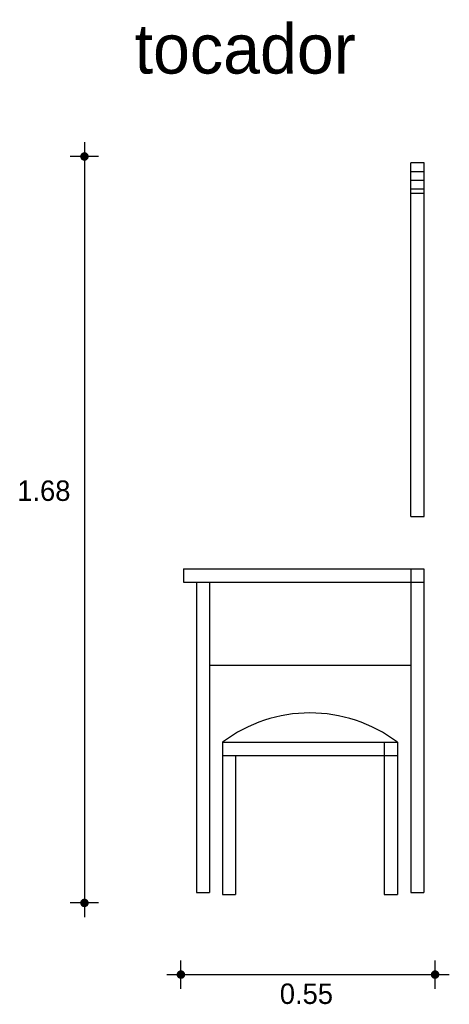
# Model space of a CAD drawing. Extents: x 6.65 to 7.63, y 9.32 to 11.57.
import ezdxf

# ---------------------------------------------------------------- set-up
doc = ezdxf.new("R2010")
doc.units = 0
doc.header["$MEASUREMENT"] = 0
doc.layers.get('0').update_dxf_attribs({"linetype": 'CONTINUOUS'})
for name, color, linetype in [('COTAS', 6, 'CONTINUOUS'), ('DIBUJO', 5, 'CONTINUOUS'), ('TEXTO', 4, 'CONTINUOUS')]:
    doc.layers.add(name, color=color, linetype=linetype)

# ---------------------------------------------------------------- blocks, each defined once
blk = doc.blocks.new('TOCADORC')
at = {"layer": 'DIBUJO'}
for p, q in [((2.4294, -1.4505), (2.4294, -0.6419)), ((2.4594, -0.6419), (2.4294, -0.6419)), ((2.4594, -1.4505), (2.4594, -0.6419)), ((2.4594, -0.6619), (2.4294, -0.6619)), ((2.4594, -0.6819), (2.4294, -0.6819)), ((2.4594, -0.7019), (2.4294, -0.7019)), ((2.4594, -0.7119), (2.4294, -0.7119)), ((2.4294, -1.4505), (2.4594, -1.4505)), ((1.909, -1.5705), (2.459, -1.5705)), ((1.909, -1.5705), (1.909, -1.6005)), ((2.429, -1.5705), (2.429, -2.3105)), ((2.459, -1.5705), (2.459, -2.3105)), ((1.909, -1.6005), (2.459, -1.6005)), ((1.939, -1.6005), (1.939, -2.3105)), ((1.969, -1.6005), (1.969, -2.3105)), ((1.969, -1.7905), (2.429, -1.7905)), ((1.9985, -1.9672), (2.3985, -1.9672)), ((1.9985, -1.9672), (1.9985, -2.3156)), ((2.3685, -1.9672), (2.3685, -2.3156)), ((2.3985, -1.9672), (2.3985, -2.3156)), ((1.9985, -1.9972), (2.3985, -1.9972)), ((2.0285, -1.9972), (2.0285, -2.3156)), ((1.939, -2.3105), (1.969, -2.3105)), ((1.9985, -2.3156), (2.0285, -2.3156)), ((2.3685, -2.3156), (2.3985, -2.3156)), ((2.429, -2.3105), (2.459, -2.3105))]:
    blk.add_line(p, q, dxfattribs=at)
blk.add_arc((2.1985, -2.2314), 0.3314, 52.8761, 127.1239, dxfattribs=at)

msp = doc.modelspace()

# ---------------------------------------------------------------- linework, layer by layer
at = {"layer": 'COTAS'}
for p, q in [((6.7953, 11.2921), (6.7953, 9.5198)), ((6.8278, 11.2596), (6.7629, 11.2596)), ((6.8278, 9.5522), (6.7629, 9.5522)), ((7.0159, 9.3559), (7.0159, 9.4208)), ((7.5973, 9.3559), (7.5973, 9.4208)), ((6.9834, 9.3883), (7.6297, 9.3883))]:
    msp.add_line(p, q, dxfattribs=at)
at = {"layer": 'COTAS', "const_width": 0.00974}
for points in [[(6.7905, 11.2596, 1), (6.8002, 11.2596, 1)], [(6.7905, 9.5522, 1), (6.8002, 9.5522, 1)], [(7.011, 9.3883, 1), (7.0208, 9.3883, 1)], [(7.5924, 9.3883, 1), (7.6021, 9.3883, 1)]]:
    msp.add_lwpolyline(points, format="xyb", close=True, dxfattribs=at)

# ---------------------------------------------------------------- block references
msp.add_blockref('TOCADORC', (5.1125, 11.8868))

# ---------------------------------------------------------------- texts
at = {"layer": 'COTAS'}
for s, p in [('1.68', (6.6416, 10.4718)), ('0.55', (7.2421, 9.3211))]:
    msp.add_text(s, height=0.04675, dxfattribs=at).set_placement(p)
at = {"layer": 'TEXTO'}
msp.add_text('tocador', height=0.11349, dxfattribs=at).set_placement((6.91, 11.4493))

doc.saveas('drawing.dxf')
